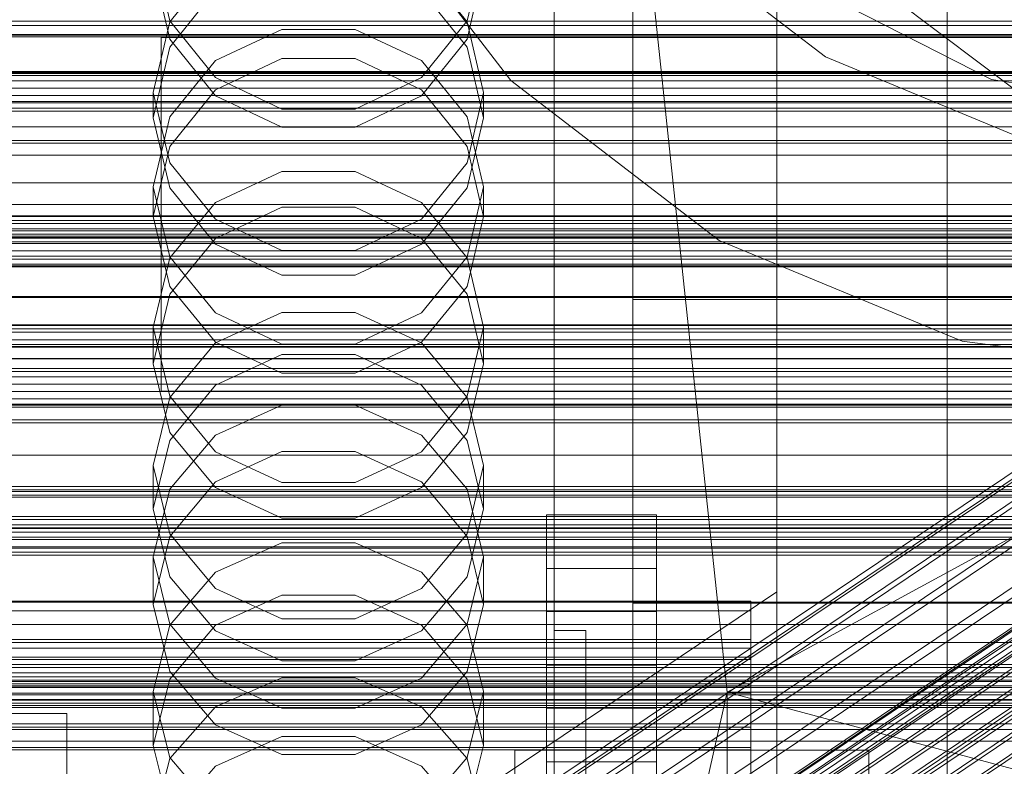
# Model space of a CAD drawing. Header units: millimetres. Extents: x -2233 to 65662, y -50530 to 6847.
# Tile 116 of 256: x 132 to 257, y -34428 to -34333. Entities that reach past the tile are written whole.
import ezdxf

# ---------------------------------------------------------------- set-up
doc = ezdxf.new("R2010")
doc.units = ezdxf.units.MM
for name, color, linetype, lineweight in [('COTAS_O', 1, 'Continuous', 0), ('COTAS_P', 1, 'Continuous', 0), ('frontal_briquetadora', 7, 'Continuous', 0), ('frontal_C01', 7, 'Continuous', 0), ('frontal_C02', 7, 'Continuous', 0), ('frontal_C03', 7, 'Continuous', 0), ('frontal_C04', 7, 'Continuous', 0), ('frontal_mezcladora', 7, 'Continuous', 0), ('frontal_secador', 7, 'Continuous', 0), ('frontal_tolva', 7, 'Continuous', 0), ('frontal_tolva-C01', 7, 'Continuous', 0)]:
    doc.layers.add(name, color=color, linetype=linetype, lineweight=lineweight)
doc.dimstyles.new('R19_100', dxfattribs={"dimtxt": 250, "dimasz": 150, "dimexe": 150, "dimexo": 80, "dimgap": 100, "dimtad": 1, "dimtih": 1, "dimtoh": 1, "dimdsep": 46, "dimcen": 0.09, "dimadec": 0, "dimazin": 0, "dimtfac": 1, "dimtdec": 4, "dimtofl": 0, "dimtmove": 0, "dimatfit": 3, "dimfxl": 1, "dimtolj": 1, "dimtzin": 0, "dimarcsym": 0})

# ---------------------------------------------------------------- blocks, each defined once
blk = doc.blocks.new('DIM_R32_39')
at = {"layer": 'COTAS_O'}
for p, q in [((-1725, -33700), (-1575, -33655)), ((1725, -33700), (1575, -33655)), ((-1725, -34400), (-1725, -33700)), ((-1725, -33700), (1725, -33700)), ((-1725, -33700), (-1575, -33745)), ((1725, -33700), (1575, -33745)), ((1725, -34400), (1725, -33700))]:
    blk.add_line(p, q, dxfattribs=at)
blk.add_text('3450 O', height=250, dxfattribs=at).set_placement((0, -33600))
blk = doc.blocks.new('DIM_R32_40')
at = {"layer": 'COTAS_P'}
for p, q in [((-150, -32200), (550, -32200)), ((550, -32200), (505, -32350)), ((550, -34800), (550, -32200)), ((550, -32200), (595, -32350)), ((550, -34800), (505, -34650)), ((550, -34800), (595, -34650)), ((-150, -34800), (550, -34800))]:
    blk.add_line(p, q, dxfattribs=at)
blk.add_text('2600 P', height=250, rotation=90, dxfattribs=at).set_placement((450, -33500))
blk = doc.blocks.new('DIM_R32_43')
at = {"layer": 'COTAS_O'}
for p, q in [((-650, -34200), (-500, -34155)), ((650, -34200), (500, -34155)), ((-650, -34900), (-650, -34200)), ((-650, -34200), (650, -34200)), ((-650, -34200), (-500, -34245)), ((650, -34200), (500, -34245)), ((650, -34900), (650, -34200))]:
    blk.add_line(p, q, dxfattribs=at)
blk.add_text('1300 O', height=250, dxfattribs=at).set_placement((0, -34100))

msp = doc.modelspace()

# ---------------------------------------------------------------- linework, layer by layer
at = {"layer": 'frontal_briquetadora'}
for p, q in [((210, -34680), (210, -33820)), ((210, -34060), (210, -34490)), ((210, -34496), (210, -34060)), ((210, -34680), (210, -34260)), ((210, -34496), (210, -34260)), ((210, -34305), (210, -34471)), ((222, -34418.333), (210, -34305)), ((430, -34471), (210, -34305)), ((210, -34680), (210, -34305)), ((210, -34305), (210, -34496)), ((430, -34305), (222, -34418.333)), ((200, -34314.065), (200, -34333.784)), ((200, -34314.683), (200, -34334.398)), ((200, -34335.011), (200, -34315.301)), ((200, -34316.687), (200, -34333.081)), ((200, -34319.289), (200, -34336.971)), ((200, -34319.325), (200, -34337.021)), ((149, -34323.849), (151.08, -34332.883)), ((188.92, -34332.883), (191, -34323.849)), ((200, -34340.477), (200, -34325.125)), ((151.08, -34335.219), (149, -34326.199)), ((156.907, -34325.844), (151.08, -34333.033)), ((188.92, -34333.033), (183.093, -34325.844)), ((191, -34326.199), (188.92, -34335.22)), ((200, -34343.231), (200, -34326.072)), ((200, -34343.286), (200, -34326.113)), ((210, -34328.696), (210, -34343.717)), ((151.08, -34336.235), (156.906, -34329.005)), ((183.094, -34329.005), (188.92, -34336.235)), ((200, -34329.168), (200, -34343.943)), ((200, -34331.59), (200, -34348.267)), ((200, -34331.635), (200, -34348.326)), ((151.08, -34333.033), (149, -34341.997)), ((151.08, -34332.883), (156.907, -34340.127)), ((183.093, -34340.127), (188.92, -34332.883)), ((191, -34341.997), (188.92, -34333.033)), ((200, -34333.081), (200, -34347.243)), ((200, -34333.784), (200, -34353.351)), ((156.907, -34337.96), (165.327, -34333.996)), ((165.327, -34333.996), (174.673, -34333.996)), ((174.673, -34333.996), (183.093, -34337.96)), ((200, -34334.398), (200, -34353.959)), ((200, -34354.568), (200, -34335.011)), ((149, -34345.219), (151.08, -34336.235)), ((156.906, -34342.432), (151.08, -34335.219)), ((188.92, -34335.22), (183.094, -34342.432)), ((188.92, -34336.235), (191, -34345.219)), ((200, -34336.971), (200, -34353.127)), ((200, -34337.021), (200, -34353.19)), ((151.08, -34345.102), (156.907, -34337.96)), ((165.326, -34337.684), (156.906, -34341.688)), ((174.674, -34337.684), (165.326, -34337.684)), ((183.094, -34341.688), (174.674, -34337.684)), ((183.093, -34337.96), (188.92, -34345.102)), ((156.907, -34340.127), (165.327, -34344.148)), ((174.673, -34344.148), (183.093, -34340.127)), ((200, -34353.313), (200, -34340.477)), ((149, -34341.997), (149, -34345.219)), ((149, -34341.997), (151.08, -34350.961)), ((156.906, -34341.688), (151.08, -34348.879)), ((165.326, -34346.427), (156.906, -34342.432)), ((183.094, -34342.432), (174.674, -34346.427)), ((188.92, -34348.879), (183.094, -34341.688)), ((188.92, -34350.961), (191, -34341.997)), ((191, -34341.997), (191, -34345.219)), ((200, -34358.71), (200, -34343.231)), ((200, -34358.777), (200, -34343.286)), ((210, -34343.717), (210, -34356.398)), ((149, -34354.008), (151.08, -34345.102)), ((165.327, -34344.148), (174.673, -34344.148)), ((188.92, -34345.102), (191, -34354.008)), ((200, -34343.943), (200, -34356.068)), ((151.08, -34354.166), (149, -34345.219)), ((191, -34345.219), (188.92, -34354.166)), ((174.674, -34346.427), (165.326, -34346.427)), ((200, -34347.243), (200, -34358.629)), ((151.08, -34348.879), (149, -34357.809)), ((191, -34357.809), (188.92, -34348.879)), ((200, -34348.267), (200, -34363.141)), ((200, -34348.326), (200, -34363.212)), ((151.08, -34350.961), (156.907, -34358.15)), ((183.093, -34358.15), (188.92, -34350.961)), ((156.907, -34356.004), (165.327, -34352.087)), ((165.327, -34352.087), (174.673, -34352.087)), ((174.673, -34352.087), (183.093, -34356.004)), ((200, -34353.127), (200, -34367.36)), ((200, -34353.19), (200, -34367.434)), ((200, -34363.139), (200, -34353.313)), ((200, -34353.351), (200, -34372.717)), ((149, -34354.008), (149, -34357.809)), ((151.08, -34362.915), (149, -34354.008)), ((156.906, -34361.311), (151.08, -34354.166)), ((188.92, -34354.166), (183.094, -34361.311)), ((191, -34354.008), (188.92, -34362.915)), ((191, -34354.008), (191, -34357.809)), ((200, -34353.959), (200, -34373.318)), ((200, -34373.92), (200, -34354.568)), ((151.08, -34363.062), (156.907, -34356.004)), ((183.093, -34356.004), (188.92, -34363.062)), ((200, -34356.068), (200, -34365.078)), ((210, -34356.398), (210, -34366.307)), ((165.326, -34356.608), (156.906, -34360.574)), ((174.674, -34356.608), (165.326, -34356.608)), ((183.094, -34360.574), (174.674, -34356.608)), ((149, -34357.809), (151.08, -34366.693)), ((156.907, -34358.15), (165.327, -34362.14)), ((174.673, -34362.14), (183.093, -34358.15)), ((188.92, -34366.693), (191, -34357.809)), ((200, -34358.629), (200, -34366.801)), ((200, -34372.127), (200, -34358.71)), ((200, -34372.205), (200, -34358.777)), ((210, -34361.302), (210, -34359.564)), ((156.906, -34360.574), (151.08, -34367.693)), ((165.326, -34365.266), (156.906, -34361.311)), ((183.094, -34361.311), (174.674, -34365.266)), ((188.92, -34367.692), (183.094, -34360.574)), ((210, -34364.433), (210, -34361.302)), ((165.327, -34362.14), (174.673, -34362.14)), ((149, -34371.863), (151.08, -34363.062)), ((156.907, -34370.057), (151.08, -34362.915)), ((188.92, -34362.915), (183.093, -34370.057)), ((188.92, -34363.062), (191, -34371.863)), ((200, -34369.578), (200, -34363.139)), ((200, -34363.141), (200, -34375.844)), ((200, -34363.212), (200, -34375.925)), ((200, -34365.078), (200, -34370.627)), ((210, -34368.338), (210, -34364.433)), ((174.674, -34365.266), (165.326, -34365.266)), ((210, -34366.307), (210, -34373.106)), ((151.08, -34367.693), (149, -34376.522)), ((151.08, -34366.693), (156.906, -34373.784)), ((183.094, -34373.784), (188.92, -34366.693)), ((191, -34376.522), (188.92, -34367.692)), ((200, -34366.801), (200, -34371.445)), ((200, -34367.36), (200, -34379.318)), ((200, -34367.434), (200, -34379.401)), ((210, -34368.338), (452, -34368.338)), ((210, -34368.338), (210, -34372.243)), ((165.327, -34369.992), (156.907, -34373.853)), ((165.327, -34374.021), (156.907, -34370.057)), ((174.673, -34369.992), (165.327, -34369.992)), ((183.093, -34373.853), (174.673, -34369.992)), ((183.093, -34370.057), (174.673, -34374.021)), ((200, -34372.383), (200, -34369.578)), ((200, -34370.627), (200, -34372.5)), ((200, -34371.445), (200, -34372.383)), ((149, -34371.863), (149, -34376.522)), ((149, -34371.863), (151.08, -34380.664)), ((188.92, -34380.664), (191, -34371.863)), ((191, -34371.863), (191, -34376.522)), ((200, -34383.153), (200, -34372.127)), ((200, -34383.24), (200, -34372.205)), ((200, -34372.717), (200, -34391.832)), ((210, -34372.243), (210, -34375.375)), ((156.907, -34373.853), (151.08, -34380.809)), ((156.906, -34373.784), (165.326, -34377.708)), ((174.674, -34377.708), (183.094, -34373.784)), ((188.92, -34380.809), (183.093, -34373.853)), ((200, -34373.318), (200, -34392.425)), ((200, -34393.018), (200, -34373.92)), ((210, -34373.106), (210, -34376.565)), ((174.673, -34374.021), (165.327, -34374.021)), ((156.906, -34379.254), (165.326, -34375.335)), ((165.326, -34375.335), (174.674, -34375.335)), ((174.674, -34375.335), (183.094, -34379.254)), ((200, -34375.844), (200, -34386.064)), ((200, -34375.925), (200, -34386.153)), ((210, -34375.375), (210, -34377.112)), ((151.08, -34385.296), (149, -34376.522)), ((165.326, -34377.708), (174.674, -34377.708)), ((191, -34376.522), (188.92, -34385.296)), ((151.08, -34386.283), (156.906, -34379.254)), ((183.094, -34379.254), (188.92, -34386.283)), ((200, -34379.318), (200, -34388.707)), ((200, -34379.401), (200, -34388.798)), ((151.08, -34380.809), (149, -34389.484)), ((151.08, -34380.664), (156.907, -34387.722)), ((183.093, -34387.722), (188.92, -34380.664)), ((191, -34389.484), (188.92, -34380.809)), ((156.907, -34385.622), (165.327, -34381.804)), ((165.327, -34381.804), (174.673, -34381.804)), ((174.673, -34381.804), (183.093, -34385.622)), ((200, -34391.516), (200, -34383.153)), ((200, -34391.61), (200, -34383.24)), ((149, -34394.99), (151.08, -34386.283)), ((156.906, -34392.292), (151.08, -34385.296)), ((151.08, -34392.502), (156.907, -34385.622)), ((183.093, -34385.622), (188.92, -34392.502)), ((188.92, -34385.296), (183.094, -34392.292)), ((188.92, -34386.283), (191, -34394.99)), ((200, -34386.064), (200, -34393.549)), ((200, -34386.153), (200, -34393.644)), ((165.326, -34387.688), (156.906, -34391.571)), ((156.907, -34387.722), (165.327, -34391.639)), ((174.674, -34387.688), (165.326, -34387.688)), ((174.673, -34391.639), (183.093, -34387.722)), ((183.094, -34391.571), (174.674, -34387.688)), ((200, -34388.707), (200, -34395.296)), ((200, -34388.798), (200, -34395.393)), ((149, -34389.484), (149, -34394.99)), ((149, -34389.484), (151.08, -34398.159)), ((188.92, -34398.159), (191, -34389.484)), ((191, -34389.484), (191, -34394.99)), ((149, -34401.081), (151.08, -34392.502)), ((156.906, -34391.571), (151.08, -34398.53)), ((165.326, -34396.159), (156.906, -34392.292)), ((165.327, -34391.639), (174.673, -34391.639)), ((183.094, -34392.292), (174.674, -34396.159)), ((188.92, -34398.53), (183.094, -34391.571)), ((188.92, -34392.502), (191, -34401.081)), ((200, -34397.01), (200, -34391.516)), ((200, -34397.108), (200, -34391.61)), ((200, -34391.832), (200, -34410.648)), ((200, -34392.425), (200, -34411.23)), ((200, -34411.813), (200, -34393.018)), ((200, -34393.549), (200, -34398.115)), ((200, -34393.644), (200, -34398.214)), ((151.08, -34403.634), (149, -34394.99)), ((191, -34394.99), (188.92, -34403.634)), ((174.674, -34396.159), (165.326, -34396.159)), ((200, -34395.296), (200, -34398.924)), ((200, -34395.393), (200, -34399.023)), ((200, -34399.5), (200, -34397.01)), ((200, -34399.6), (200, -34397.108)), ((151.08, -34398.53), (149, -34407.145)), ((151.08, -34398.159), (156.907, -34405.116)), ((183.093, -34405.116), (188.92, -34398.159)), ((191, -34407.145), (188.92, -34398.53)), ((200, -34398.115), (200, -34399.65)), ((200, -34398.214), (200, -34399.75)), ((200, -34398.924), (200, -34399.5)), ((200, -34399.023), (200, -34399.6)), ((210, -34399.964), (210, -34398.226)), ((156.907, -34403.051), (165.327, -34399.304)), ((165.327, -34399.304), (174.673, -34399.304)), ((174.673, -34399.304), (183.093, -34403.051)), ((210, -34403.095), (210, -34399.964)), ((149, -34401.081), (149, -34407.145)), ((151.08, -34409.66), (149, -34401.081)), ((191, -34401.081), (188.92, -34409.66)), ((191, -34401.081), (191, -34407.145)), ((151.08, -34409.801), (156.907, -34403.051)), ((156.906, -34410.517), (151.08, -34403.634)), ((183.093, -34403.051), (188.92, -34409.801)), ((188.92, -34403.634), (183.094, -34410.517)), ((210, -34407), (210, -34403.095)), ((156.907, -34405.116), (165.327, -34408.976)), ((174.673, -34408.976), (183.093, -34405.116)), ((165.326, -34405.988), (156.906, -34409.807)), ((174.674, -34405.988), (165.326, -34405.988)), ((183.094, -34409.807), (174.674, -34405.988)), ((149, -34407.145), (151.08, -34415.689)), ((188.92, -34415.689), (191, -34407.145)), ((210, -34407), (452, -34407)), ((210, -34407), (210, -34410.905)), ((165.327, -34408.976), (174.673, -34408.976)), ((149, -34418.219), (151.08, -34409.801)), ((156.907, -34416.54), (151.08, -34409.66)), ((156.906, -34409.807), (151.08, -34416.648)), ((188.92, -34409.66), (183.093, -34416.54)), ((188.92, -34416.648), (183.094, -34409.807)), ((188.92, -34409.801), (191, -34418.219)), ((165.326, -34414.319), (156.906, -34410.517)), ((183.094, -34410.517), (174.674, -34414.319)), ((200, -34454.149), (200, -34410.477)), ((200, -34410.477), (200, -34448.619)), ((204, -34410.477), (200, -34410.477)), ((200, -34410.648), (200, -34429.115)), ((200, -34411.23), (200, -34429.686)), ((204, -34410.477), (204, -34454.149)), ((204, -34448.619), (204, -34410.477)), ((210, -34410.905), (210, -34414.036)), ((200, -34430.257), (200, -34411.813)), ((210, -34414.036), (210, -34415.774)), ((174.674, -34414.319), (165.326, -34414.319)), ((151.08, -34415.689), (156.906, -34422.488)), ((165.327, -34416.505), (156.907, -34420.17)), ((165.327, -34420.358), (156.907, -34416.54)), ((174.673, -34416.505), (165.327, -34416.505)), ((183.093, -34420.17), (174.673, -34416.505)), ((183.093, -34416.54), (174.673, -34420.358)), ((183.094, -34422.488), (188.92, -34415.689)), ((151.08, -34416.648), (149, -34425.108)), ((191, -34425.108), (188.92, -34416.648)), ((149, -34418.219), (149, -34425.108)), ((149, -34418.219), (151.08, -34426.637)), ((188.92, -34426.637), (191, -34418.219)), ((191, -34418.219), (191, -34425.108)), ((222, -34418.333), (210, -34471)), ((222, -34471), (222, -34418.333)), ((222, -34418.333), (418, -34418.333)), ((418, -34471), (222, -34418.333)), ((156.907, -34420.17), (151.08, -34426.776)), ((188.92, -34426.776), (183.093, -34420.17)), ((174.673, -34420.358), (165.327, -34420.358)), ((156.906, -34422.488), (165.326, -34426.241)), ((174.674, -34426.241), (183.094, -34422.488)), ((156.906, -34427.72), (165.326, -34423.972)), ((165.326, -34423.972), (174.674, -34423.972)), ((174.674, -34423.972), (183.094, -34427.72)), ((151.08, -34433.486), (149, -34425.108)), ((191, -34425.108), (188.92, -34433.486)), ((165.326, -34426.241), (174.674, -34426.241)), ((151.08, -34426.776), (149, -34435.012)), ((151.08, -34426.637), (156.907, -34433.388)), ((151.08, -34434.426), (156.906, -34427.72)), ((183.093, -34433.388), (188.92, -34426.637)), ((183.094, -34427.72), (188.92, -34434.426)), ((191, -34435.012), (188.92, -34426.776))]:
    msp.add_line(p, q, dxfattribs=at)
at = {"layer": 'frontal_C01'}
for p, q in [((250, -35948.128), (250, -33252.594)), ((250, -33257.389), (250, -35952.922)), ((228.298, -34405.548), (228.298, -34130.544)), ((228.298, -34136.303), (228.298, -34411.307)), ((146.872, -34465.2), (331.181, -34341.33)), ((146.383, -34466.375), (330.692, -34342.506)), ((148.32, -34465.464), (332.629, -34341.595)), ((150.629, -34467.151), (334.938, -34343.281)), ((141.218, -34488.753), (355.017, -34345.064)), ((141.731, -34488.847), (355.53, -34345.158)), ((146.887, -34468.911), (331.197, -34345.041)), ((141.045, -34489.169), (354.844, -34345.481)), ((141.224, -34490.068), (355.022, -34346.379)), ((142.549, -34489.444), (356.348, -34345.756)), ((153.641, -34470.144), (337.95, -34346.275)), ((143.617, -34490.505), (357.415, -34346.817)), ((141.742, -34491.387), (355.541, -34347.698)), ((144.861, -34491.956), (358.659, -34348.268)), ((148.35, -34472.633), (332.659, -34348.764)), ((142.565, -34493.037), (356.363, -34349.348)), ((359.995, -34350.012), (146.196, -34493.7)), ((143.635, -34494.905), (357.434, -34351.216)), ((157.152, -34474.241), (341.461, -34350.372)), ((147.533, -34495.617), (361.332, -34351.928)), ((144.881, -34496.864), (358.68, -34353.176)), ((148.779, -34497.576), (362.578, -34353.887)), ((150.672, -34477.289), (334.981, -34353.42)), ((146.218, -34498.781), (360.017, -34355.092)), ((149.85, -34499.444), (363.648, -34355.756)), ((345.231, -34355.292), (160.922, -34479.161)), ((147.554, -34500.524), (361.352, -34356.836)), ((153.694, -34482.562), (338.003, -34358.692)), ((164.693, -34484.571), (349.002, -34360.701)), ((157.211, -34488.091), (341.52, -34364.222)), ((228.298, -34405.548), (130, -34471.612)), ((228.298, -34680.553), (228.298, -34405.548)), ((228.298, -34405.548), (228.298, -34411.307)), ((130, -34477.371), (228.298, -34411.307)), ((228.298, -34411.307), (228.298, -34686.312))]:
    msp.add_line(p, q, dxfattribs=at)
at = {"layer": 'frontal_C02'}
for p, q in [((250, -35767.183), (250, -32921.727)), ((250, -32926.497), (250, -35771.953)), ((228.298, -34455.696), (228.298, -34165.201)), ((228.298, -34170.932), (228.298, -34461.426)), ((425, -34334.92), (-425, -34334.92)), ((-425, -34346.375), (425, -34346.375)), ((-311.15, -34416.368), (311.15, -34416.368)), ((-311.15, -34416.964), (311.15, -34416.964)), ((-311.15, -34417.501), (311.15, -34417.501)), ((-311.15, -34419.249), (311.15, -34419.249)), ((-311.15, -34420.287), (311.15, -34420.287)), ((-311.15, -34423.068), (311.15, -34423.068)), ((-311.15, -34424.535), (311.15, -34424.535))]:
    msp.add_line(p, q, dxfattribs=at)
at = {"layer": 'frontal_C03'}
for p, q in [((1250, -34334.641), (-1250, -34334.641)), ((1250, -34334.727), (-1250, -34334.727)), ((1250, -34339.34), (-1250, -34339.34)), ((1250, -34339.477), (-1250, -34339.477)), ((1250, -34339.585), (-1250, -34339.585)), ((1250, -34339.863), (-1250, -34339.863)), ((1250, -34340.529), (-1250, -34340.529)), ((-1250, -34341.462), (1250, -34341.462)), ((1250, -34342.403), (-1250, -34342.403)), ((1250, -34343.336), (-1250, -34343.336)), ((1250, -34344.002), (-1250, -34344.002)), ((1250, -34344.388), (-1250, -34344.388)), ((1250, -34348.108), (-1250, -34348.108)), ((1250, -34348.474), (-1250, -34348.474)), ((1496, -34356.248), (-1496, -34356.248)), ((1496, -34356.275), (-1496, -34356.275)), ((1496, -34357.716), (-1496, -34357.716)), ((1496, -34357.792), (-1496, -34357.792)), ((1250, -34358.311), (-1250, -34358.311)), ((1250, -34358.697), (-1250, -34358.697)), ((1250, -34359.363), (-1250, -34359.363)), ((1250, -34359.61), (-1250, -34359.61)), ((-1250, -34360.042), (1250, -34360.042)), ((1496, -34360.456), (-1496, -34360.456)), ((1496, -34360.57), (-1496, -34360.57)), ((-1250, -34360.296), (1250, -34360.296)), ((1250, -34361.237), (-1250, -34361.237)), ((1250, -34362.17), (-1250, -34362.17)), ((1250, -34362.835), (-1250, -34362.835)), ((1250, -34363.222), (-1250, -34363.222)), ((1496, -34364.05), (-1496, -34364.05)), ((-1496, -34364.185), (1496, -34364.185)), ((1496, -34367.952), (-1496, -34367.952)), ((1496, -34368.087), (-1496, -34368.087)), ((1496, -34371.567), (-1496, -34371.567)), ((1496, -34371.682), (-1496, -34371.682)), ((1250, -34372.096), (-1250, -34372.096)), ((1250, -34372.527), (-1250, -34372.527)), ((1496, -34374.345), (-1496, -34374.345)), ((1496, -34374.421), (-1496, -34374.421)), ((1496, -34375.863), (-1496, -34375.863)), ((1496, -34375.89), (-1496, -34375.89)), ((1250, -34377.145), (-1250, -34377.145)), ((1250, -34377.531), (-1250, -34377.531)), ((1250, -34378.197), (-1250, -34378.197)), ((-1250, -34379.129), (1250, -34379.129)), ((1250, -34380.071), (-1250, -34380.071)), ((1250, -34381.004), (-1250, -34381.004)), ((1250, -34381.669), (-1250, -34381.669)), ((1250, -34382.056), (-1250, -34382.056)), ((1250, -34383.664), (-1250, -34383.664)), ((1250, -34384.03), (-1250, -34384.03)), ((1250, -34392.553), (-1250, -34392.553)), ((1250, -34392.797), (-1250, -34392.797)), ((1250, -34395.979), (-1250, -34395.979)), ((1250, -34396.365), (-1250, -34396.365)), ((1250, -34397.031), (-1250, -34397.031)), ((1250, -34397.41), (-1250, -34397.41)), ((1250, -34397.496), (-1250, -34397.496)), ((-1250, -34397.963), (1250, -34397.963)), ((1250, -34398.905), (-1250, -34398.905)), ((1250, -34399.837), (-1250, -34399.837)), ((1250, -34400.503), (-1250, -34400.503)), ((1250, -34400.889), (-1250, -34400.889)), ((1250, -34414.813), (-1250, -34414.813)), ((1250, -34415.199), (-1250, -34415.199)), ((1250, -34415.865), (-1250, -34415.865)), ((-1250, -34416.797), (1250, -34416.797)), ((1250, -34417.739), (-1250, -34417.739)), ((1250, -34418.671), (-1250, -34418.671)), ((1250, -34419.337), (-1250, -34419.337)), ((1250, -34419.723), (-1250, -34419.723))]:
    msp.add_line(p, q, dxfattribs=at)
at = {"layer": 'frontal_C04'}
for p, q in [((213, -34395.735), (199, -34395.735)), ((199, -34395.735), (199, -34431.443)), ((199, -34402.575), (199, -34395.735)), ((213, -34431.443), (213, -34395.735)), ((213, -34395.735), (213, -34402.575)), ((199, -34402.575), (213, -34402.575)), ((199, -34438.284), (199, -34402.575)), ((213, -34402.575), (213, -34438.284)), ((-225, -34406.721), (225, -34406.721)), ((225, -34406.721), (225, -34407.952)), ((225, -34406.721), (225, -34412.721)), ((-225, -34407.952), (225, -34407.952)), ((213, -34408.048), (199, -34408.048)), ((199, -34408.048), (199, -34443.756)), ((199, -34414.888), (199, -34408.048)), ((213, -34443.756), (213, -34408.048)), ((213, -34408.048), (213, -34414.888)), ((225, -34407.952), (225, -34411.606)), ((225, -34407.952), (225, -34413.861)), ((225, -34411.606), (-225, -34411.606)), ((225, -34412.721), (-225, -34412.721)), ((225, -34417.244), (225, -34411.606)), ((225, -34411.606), (225, -35487.488)), ((225, -34417.573), (225, -34411.606)), ((225, -34414.162), (225, -34412.721)), ((225, -34412.721), (225, -34413.861)), ((225, -34413.861), (-225, -34413.861)), ((225, -34413.861), (225, -34417.244)), ((225, -34414.162), (-225, -34414.162)), ((199, -34414.888), (213, -34414.888)), ((199, -34450.596), (199, -34414.888)), ((213, -34414.888), (213, -34450.596)), ((225, -34418.43), (225, -34414.162)), ((-225, -34417.244), (225, -34417.244)), ((-225, -34417.573), (225, -34417.573)), ((225, -34417.244), (225, -35493.126)), ((225, -34422.769), (225, -34417.244)), ((225, -34417.573), (225, -34422.769)), ((225, -34425.672), (225, -34417.573)), ((225, -34418.43), (-225, -34418.43)), ((225, -34425.361), (225, -34418.43)), ((213, -34420.36), (199, -34420.36)), ((199, -34420.36), (199, -34456.069)), ((199, -34427.201), (199, -34420.36)), ((213, -34456.069), (213, -34420.36)), ((213, -34420.36), (213, -34427.201)), ((225, -34422.769), (-225, -34422.769)), ((225, -34430.268), (225, -34422.769)), ((225, -34425.361), (-225, -34425.361)), ((-225, -34425.672), (225, -34425.672)), ((225, -34434.688), (225, -34425.361)), ((225, -34425.672), (225, -34430.268)), ((225, -34435.655), (225, -34425.672)), ((199, -34427.201), (213, -34427.201)), ((199, -34462.909), (199, -34427.201)), ((213, -34427.201), (213, -34462.909))]:
    msp.add_line(p, q, dxfattribs=at)
at = {"layer": 'frontal_mezcladora'}
for p, q in [((194.49, -34340.51), (174.149, -34314)), ((234.5, -34337.469), (213.582, -34321.418)), ((255.643, -34340.35), (229.16, -34326.857)), ((150, -34335), (420, -34335)), ((150, -34380), (150, -34335)), ((258.859, -34347.559), (234.5, -34337.469)), ((221, -34360.851), (194.49, -34340.51)), ((285, -34345), (255.643, -34340.35)), ((251.871, -34373.639), (221, -34360.851)), ((285, -34378), (251.871, -34373.639)), ((150, -34380), (420, -34380)), ((130, -34421.05), (138, -34421.05)), ((138, -34433.911), (138, -34421.05)), ((195, -34433.741), (195, -34425.7)), ((195, -34425.7), (240, -34425.7)), ((240, -34433.741), (240, -34425.7))]:
    msp.add_line(p, q, dxfattribs=at)
at = {"layer": 'frontal_secador'}
for p, q in [((1360, -34333.5), (-1360, -34333.5)), ((1250, -34332.924), (-1250, -34332.924)), ((1360, -34343.147), (-1360, -34343.147)), ((-1360, -34353.5), (1360, -34353.5)), ((-1250, -34353.5), (1250, -34353.5)), ((1360, -34363.853), (-1360, -34363.853)), ((1360, -34373.5), (-1360, -34373.5)), ((1250, -34374.076), (-1250, -34374.076)), ((1360, -34381.784), (-1360, -34381.784)), ((1360, -34388.141), (-1360, -34388.141)), ((1360, -34392.137), (-1360, -34392.137)), ((1360, -34393.5), (-1360, -34393.5)), ((1250, -34393.25), (-1250, -34393.25)), ((1250, -34409.715), (-1250, -34409.715)), ((1250, -34422.349), (-1250, -34422.349))]:
    msp.add_line(p, q, dxfattribs=at)
at = {"layer": 'frontal_tolva'}
for p, q in [((-1821.5, -34350), (1821.5, -34350)), ((-1821.5, -34361), (1821.5, -34361)), ((-670, -34400), (670, -34400)), ((600, -34400), (-600, -34400)), ((-600, -34406.849), (600, -34406.849)), ((-670, -34412), (670, -34412)), ((-660, -34420), (660, -34420))]:
    msp.add_line(p, q, dxfattribs=at)
at = {"layer": 'frontal_tolva-C01'}
for p, q in [((-600, -34398.584), (600, -34398.584)), ((600, -34398.876), (-600, -34398.876)), ((600, -34400), (-600, -34400))]:
    msp.add_line(p, q, dxfattribs=at)

# ---------------------------------------------------------------- dimensions: what is measured, and where the dimension line sits
at = {"layer": 'COTAS_O'}
for p1, p2, picture, middle in [((-1725, -34400), (1725, -34400), 'DIM_R32_39', (0, -33700)), ((-650, -34900), (650, -34900), 'DIM_R32_43', (0, -34200))]:
    dim = msp.add_aligned_dim(p1=p1, p2=p2, distance=700, text='<> O', dimstyle='R19_100', dxfattribs=at)
    dim.commit()
    dim.dimension.update_dxf_attribs({"geometry": picture, "text_midpoint": middle})
at = {"layer": 'COTAS_P'}
dim = msp.add_aligned_dim(p1=(-150, -34800), p2=(-150, -32200), distance=-700, text='<> P', dimstyle='R19_100', dxfattribs=at)
dim.commit()
dim.dimension.update_dxf_attribs({"geometry": 'DIM_R32_40', "text_midpoint": (550, -33500)})

doc.saveas('drawing.dxf')
